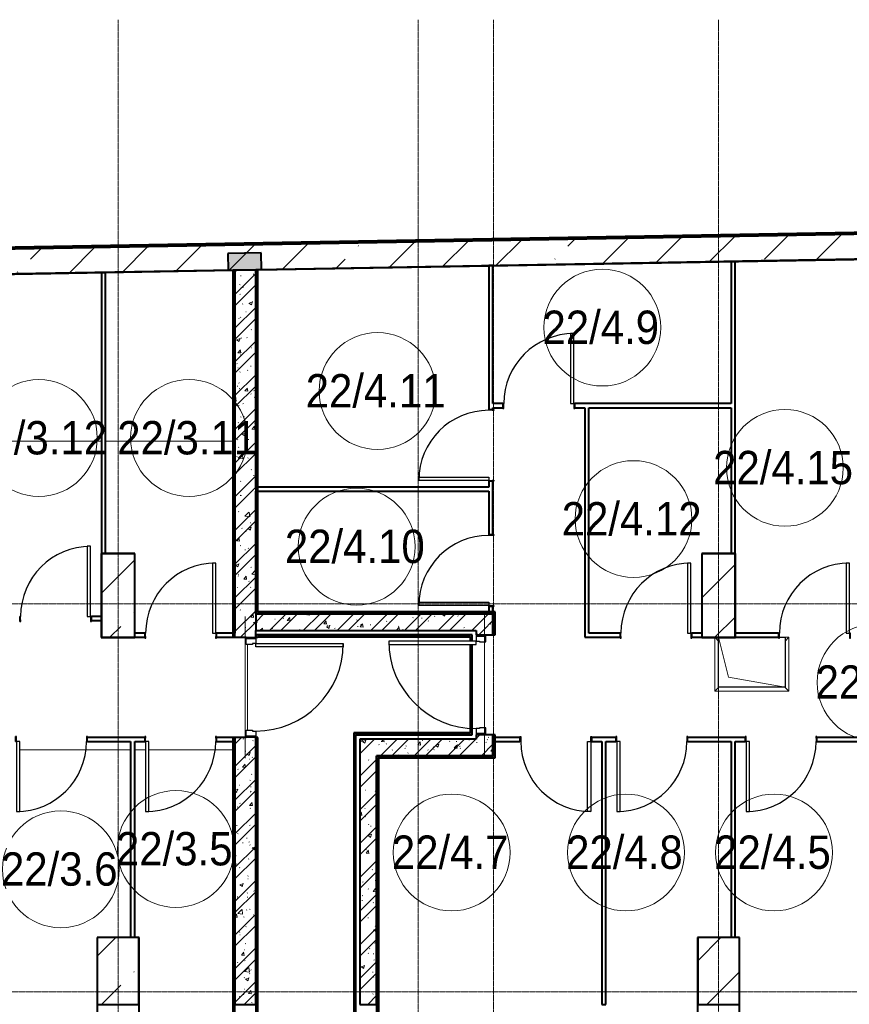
# Model space of a CAD drawing. Header units: millimetres. Extents: x -415896 to 1265883, y -383017 to -57457.
# Tile 32 of 95: x 11813 to 21763, y -284266 to -272464. Entities that reach past the tile are written whole.
import ezdxf

# ---------------------------------------------------------------- set-up
doc = ezdxf.new("R2010")
doc.units = ezdxf.units.MM
doc.linetypes.add('Линия сетки', pattern=[25, 20, -2.5, 0, -2.5])
for name, color, linetype, lineweight in [('A-000-M_MASS', 7, 'Continuous', 18), ('A-010-A_ROOM', 7, 'Continuous', 20), ('A-200-M_WALL', 7, 'Continuous', 18), ('A-200-M_WALL_EXT', 7, 'Continuous', 18), ('A-200-M_WALL_INT', 7, 'Continuous', 18), ('A-200-M_WALL_PAT', 7, 'Continuous', 40), ('A-314-M_WINDOW', 7, 'Continuous', 18), ('A-325-M_DOOR', 7, 'Continuous', 18), ('A-325-M_DOOR__FRAME', 7, 'Continuous', 30), ('A-325-M_DOOR_PANEL', 7, 'Continuous', 30), ('S-160-M_FOUND', 7, 'Continuous', 18), ('S-280-M_COLUMN', 7, 'Continuous', 18), ('S-280-M_STRUCT_FRAME', 7, 'Continuous', 18), ('Z-030-M_GRID', 7, 'Continuous', 9)]:
    doc.layers.add(name, color=color, linetype=linetype, lineweight=lineweight)
doc.styles.add('Arial_2', font='arial.ttf', dxfattribs={"width": 0.9, "height": 400})
pattern_1 = [(50, (0, 0), (437.2423, -38.2536), [45.72, -502.92]), (355, (0, 0), (-84.5828, 458.5367), [36.576, -402.336]), (100.451, (36.44, -3.2), (352.662, 420.2802), [38.856, -427.416]), (46.184, (0, 121.9), (650.59, -100.9033), [68.58, -754.38]), (96.636, (54.2, 113.5), (569.766, 593.8263), [58.284, -641.125]), (351.184, (0, 121.9), (569.7716, 593.8214), [54.864, -603.504]), (21, (60.96, 91.44), (363.875, -245.4366), [45.72, -502.92]), (326, (60.96, 91.44), (148.3253, 442.0518), [36.576, -402.336]), (71.451, (91.3, 71), (512.201, 196.6115), [38.856, -427.416]), (37.5, (0, 0), (7.41278, 202.9318), [6.706, -390.754, 6.706, -401.726, -403.86]), (37.5, (0, 0), (7.41278, 202.9318), [-805.891, 6.706, -397.154]), (7.5, (0, 0), (160.36715, 240.43305), [6.706, -226.162, 6.706, -381.61, -153.924]), (7.5, (0, 0), (160.36715, 240.43305), [-621.182, 6.706, -147.218]), (327.5, (-135.94, 0), (325.41783, -13.7491), [6.706, -145.694, 6.706, -468.782, -630.936]), (327.5, (-135.94, 0), (325.41783, -13.7491), [-627.888, 6.706, -624.23]), (317.5, (-196.9, 0), (355.51, 61.0244), [6.706, -191.414, 6.706, -309.067, -448.056]), (317.5, (-196.9, 0), (355.51, 61.0244), [-513.893, 6.706, -441.35])]
pattern_2 = [(45, (0, 0), (-202.0558, 202.0558), []), (45, (134.7, 0), (-202.0558, 202.0558), [])]
pattern_3 = [(0, (0, 0), (812.8, 203.2), [67.056, -542.544, 67.056, -542.544, -3251.2]), (0, (0, 0), (812.8, 203.2), [-1219.2, 67.056, -1152.144, 67.056, -542.544, -1422.4]), (0, (0, 0), (812.8, 203.2), [-3048, 67.056, -339.344, 67.056, -948.944]), (120, (304.8, 101.6), (-582.37636, 602.30545), [67.056, -542.544, 67.056, -542.544, -3251.2]), (120, (304.8, 101.6), (-582.37636, 602.30545), [-1219.2, 67.056, -1152.144, 67.056, -542.544, -1422.4]), (120, (304.8, 101.6), (-582.37636, 602.30545), [-3048, 67.056, -339.344, 67.056, -948.944]), (240, (406.4, 508), (-230.42364, -805.50545), [67.056, -542.544, 67.056, -542.544, -3251.2]), (240, (406.4, 508), (-230.42364, -805.50545), [-1219.2, 67.056, -1152.144, 67.056, -542.544, -1422.4]), (240, (406.4, 508), (-230.42364, -805.50545), [-3048, 67.056, -339.344, 67.056, -948.944])]

# ---------------------------------------------------------------- blocks, each defined once
blk = doc.blocks.new('101_Дверь_Однопольная - _ПЧ_800х2000_Кладовая_Л-4171007-B2_-11_400_')
at = {"layer": 'A-325-M_DOOR', "color": 253, "lineweight": 30, "true_color": 0xaaaaaa}
for p, q in [((-430, 25), (-431, 25)), ((-431, 25), (-431, -35)), ((-430, -35), (-430, 25)), ((431, 25), (430, 25)), ((430, 25), (430, -35)), ((431, -35), (431, 25)), ((-431, -35), (-430, -35)), ((430, -35), (431, -35))]:
    blk.add_line(p, q, dxfattribs=at)
at = {"layer": 'A-325-M_DOOR__FRAME', "color": 253, "true_color": 0xaaaaaa}
for p, q in [((-420, 25), (-430, 25)), ((-430, 25), (-430, -35)), ((-420, -15), (-420, 25)), ((430, 25), (420, 25)), ((420, 25), (420, -15)), ((430, -35), (430, 25)), ((-430, -35), (-419, -35)), ((-419, -15), (-420, -15)), ((-419, -35), (-419, -15)), ((420, -15), (419, -15)), ((419, -15), (419, -35)), ((419, -35), (430, -35))]:
    blk.add_line(p, q, dxfattribs=at)
at = {"layer": 'A-325-M_DOOR_PANEL', "color": 253, "true_color": 0xaaaaaa}
for p, q in [((420, 865), (380, 865)), ((380, 865), (380, 25)), ((420, 25), (420, 865)), ((380, 25), (420, 25))]:
    blk.add_line(p, q, dxfattribs=at)
blk.add_arc((420, 25), 840, 90, 180, dxfattribs=at)
blk = doc.blocks.new('101_Дверь_Однопольная - _ПЧ_Мет_1000х2000_Блок кладовых_EI60_Пр-4470926-B2_-11_400_')
at = {"layer": 'A-325-M_DOOR', "color": 253, "lineweight": 30, "true_color": 0xaaaaaa}
for p, q in [((-600, 125), (-585, 125)), ((-600, 10), (-600, 125)), ((-585, 125), (-585, 10)), ((585, 10), (585, 125)), ((585, 125), (600, 125)), ((600, 125), (600, 10)), ((-585, 10), (-600, 10)), ((600, 10), (585, 10))]:
    blk.add_line(p, q, dxfattribs=at)
at = {"layer": 'A-325-M_DOOR__FRAME', "color": 253, "true_color": 0xaaaaaa}
for p, q in [((-585, 125), (-525, 125)), ((-585, 10), (-585, 125)), ((-525, 125), (-525, 85)), ((525, 125), (585, 125)), ((525, 85), (525, 125)), ((585, 125), (585, 10)), ((-515, 10), (-585, 10)), ((-525, 85), (-515, 85)), ((-515, 85), (-515, 10)), ((515, 85), (525, 85)), ((515, 10), (515, 85)), ((585, 10), (515, 10))]:
    blk.add_line(p, q, dxfattribs=at)
at = {"layer": 'A-325-M_DOOR_PANEL', "color": 253, "true_color": 0xaaaaaa}
for p, q in [((-525, 1175), (-485, 1175)), ((-525, 125), (-525, 1175)), ((-485, 1175), (-485, 125)), ((-485, 125), (-525, 125))]:
    blk.add_line(p, q, dxfattribs=at)
blk.add_arc((-525, 125), 1050, 0, 90, dxfattribs=at)
blk = doc.blocks.new('101_Дверь_Однопольная - _ПЧ_Мет_1000х2000_Блок кладовых_EI60_Л-4428582-B2_-11_400_')
at = {"layer": 'A-325-M_DOOR', "color": 253, "lineweight": 30, "true_color": 0xaaaaaa}
for p, q in [((-585, 100), (-600, 100)), ((-600, 100), (-600, -15)), ((-585, -15), (-585, 100)), ((600, 100), (585, 100)), ((585, 100), (585, -15)), ((600, -15), (600, 100)), ((-600, -15), (-585, -15)), ((585, -15), (600, -15))]:
    blk.add_line(p, q, dxfattribs=at)
at = {"layer": 'A-325-M_DOOR__FRAME', "color": 253, "true_color": 0xaaaaaa}
for p, q in [((-525, 100), (-585, 100)), ((-585, 100), (-585, -15)), ((-525, 60), (-525, 100)), ((-515, 60), (-525, 60)), ((-515, -15), (-515, 60)), ((525, 60), (515, 60)), ((515, 60), (515, -15)), ((585, 100), (525, 100)), ((525, 100), (525, 60)), ((585, -15), (585, 100)), ((-585, -15), (-515, -15)), ((515, -15), (585, -15))]:
    blk.add_line(p, q, dxfattribs=at)
at = {"layer": 'A-325-M_DOOR_PANEL', "color": 253, "true_color": 0xaaaaaa}
for p, q in [((525, 1150), (485, 1150)), ((485, 1150), (485, 100)), ((525, 100), (525, 1150)), ((485, 100), (525, 100))]:
    blk.add_line(p, q, dxfattribs=at)
blk.add_arc((525, 100), 1050, 90, 180, dxfattribs=at)
blk = doc.blocks.new('101_Дверь_Однопольная - _ПЧ_800х2000_Кладовая_Пр-4171002-B2_-11_400_')
at = {"layer": 'A-325-M_DOOR', "color": 253, "lineweight": 30, "true_color": 0xaaaaaa}
for p, q in [((-431, 25), (-430, 25)), ((-431, -35), (-431, 25)), ((-430, 25), (-430, -35)), ((430, -35), (430, 25)), ((430, 25), (431, 25)), ((431, 25), (431, -35)), ((-430, -35), (-431, -35)), ((431, -35), (430, -35))]:
    blk.add_line(p, q, dxfattribs=at)
at = {"layer": 'A-325-M_DOOR__FRAME', "color": 253, "true_color": 0xaaaaaa}
for p, q in [((-430, 25), (-420, 25)), ((-430, -35), (-430, 25)), ((-420, 25), (-420, -15)), ((420, 25), (430, 25)), ((420, -15), (420, 25)), ((430, 25), (430, -35)), ((-419, -35), (-430, -35)), ((-420, -15), (-419, -15)), ((-419, -15), (-419, -35)), ((419, -15), (420, -15)), ((419, -35), (419, -15)), ((430, -35), (419, -35))]:
    blk.add_line(p, q, dxfattribs=at)
at = {"layer": 'A-325-M_DOOR_PANEL', "color": 253, "true_color": 0xaaaaaa}
for p, q in [((-420, 865), (-380, 865)), ((-420, 25), (-420, 865)), ((-380, 865), (-380, 25)), ((-380, 25), (-420, 25))]:
    blk.add_line(p, q, dxfattribs=at)
blk.add_arc((-420, 25), 840, 0, 90, dxfattribs=at)
blk = doc.blocks.new('ПР - _ПЧ_1200_250_Оп250-250_Шаг300_Арм16_Арм10-4470910-B2_-11_400_')
at = {"layer": 'S-280-M_STRUCT_FRAME', "color": 21, "true_color": 0xffaaaa}
for p, q in [((-850, 0), (850, 0)), ((-850, 0), (850, 0)), ((-600, 0), (600, 0))]:
    blk.add_line(p, q, dxfattribs=at)
blk = doc.blocks.new('ПР - _ПЧ_1200_200_Оп250-250_Шаг300_Арм16_Арм10-V55-B2_-11_400_')
at = {"layer": 'S-280-M_STRUCT_FRAME', "color": 21, "true_color": 0xffaaaa}
for p, q in [((-850, 0), (850, 0)), ((-850, 0), (-600, 0)), ((-515, 0), (515, 0)), ((-515, 0), (515, 0)), ((600, 0), (850, 0))]:
    blk.add_line(p, q, dxfattribs=at)
blk = doc.blocks.new('105_Приямок_C крышкой - 600х800-V64-B2_-11_400_')
at = {"layer": 'A-314-M_WINDOW', "color": 253, "true_color": 0xaaaaaa}
for p, q in [((-445, -322.5), (-445, 322.5)), ((400, 322.5), (445, 322.5)), ((445, 322.5), (445, -322.5)), ((445, -322.5), (-445, -322.5))]:
    blk.add_line(p, q, dxfattribs=at)
at = {"layer": 'S-280-M_STRUCT_FRAME', "color": 253, "true_color": 0xaaaaaa}
for p, q in [((-400, 277.5), (-445, 322.5)), ((400, 277.5), (445, 322.5)), ((-400, -277.5), (-445, -322.5)), ((400, -277.5), (445, -322.5))]:
    blk.add_line(p, q, dxfattribs=at)
blk = doc.blocks.new('135_SLK_GD_AR_rvt-1-B2_-11_400_')
at = {"layer": 'A-200-M_WALL_PAT', "lineweight": 18, "true_color": 0xcbcbcb}
blk.add_hatch(color=9, dxfattribs=at).paths.add_polyline_path([(22870, 86249), (23270, 86256), (23267, 86456), (22867, 86449)])
at = {"layer": 'A-200-M_WALL_PAT', "lineweight": 9, "true_color": 0xaaaaaa}
h = blk.add_hatch(dxfattribs=at)
h.set_pattern_fill('FP_4', color=253, style=0, pattern_type=2)
h.set_pattern_definition(pattern_3)
h.paths.add_polyline_path([(22950, 77200), (22950, 80650), (22930, 80650), (22930, 77200)])
h.paths.add_polyline_path([(22930, 81850), (22950, 81850), (22950, 86251), (22930, 86248), (22930, 82854)])
h = blk.add_hatch(dxfattribs=at)
h.set_pattern_fill('FP_1', color=253, style=0, pattern_type=2)
h.set_pattern_definition(pattern_1)
h.paths.add_polyline_path([(23200, 77450), (23200, 80650), (22950, 80650), (22950, 77450)])
h.paths.add_polyline_path([(23200, 81850), (23200, 86255), (22950, 86249), (22950, 81850), (23085, 81850)])
h = blk.add_hatch(dxfattribs=at)
h.set_pattern_fill('FP_2', color=253, style=0, pattern_type=2)
h.set_pattern_definition(pattern_2)
h.paths.add_polyline_path([(23200, 77450), (23200, 80650), (22950, 80650), (22950, 77450)])
h.paths.add_polyline_path([(23200, 81850), (23200, 86255), (22950, 86249), (22950, 81850), (23085, 81850)])
h = blk.add_hatch(dxfattribs=at)
h.set_pattern_fill('FP_4', color=253, style=0, pattern_type=2)
h.set_pattern_definition(pattern_3)
h.paths.add_polyline_path([(23220, 82130), (23220, 86255), (23200, 86255), (23200, 82130)])
h = blk.add_hatch(dxfattribs=at)
h.set_pattern_fill('FP_4', color=253, style=0, pattern_type=2)
h.set_pattern_definition(pattern_3)
h.paths.add_polyline_path([(26045, 82130), (26065, 82130), (26065, 82150), (23220, 82150), (23220, 82130), (25679, 82130)])
h = blk.add_hatch(dxfattribs=at)
h.set_pattern_fill('FP_1', color=253, style=0, pattern_type=2)
h.set_pattern_definition(pattern_1)
h.paths.add_polyline_path([(23200, 81930), (26045, 81930), (26045, 82130), (23200, 82130)])
h = blk.add_hatch(dxfattribs=at)
h.set_pattern_fill('FP_2', color=253, style=0, pattern_type=2)
h.set_pattern_definition(pattern_2)
h.paths.add_polyline_path([(23200, 81930), (26045, 81930), (26045, 82130), (23200, 82130)])
h = blk.add_hatch(dxfattribs=at)
h.set_pattern_fill('FP_4', color=253, style=0, pattern_type=2)
h.set_pattern_definition(pattern_3)
h.paths.add_polyline_path([(26045, 80410), (26065, 80410), (26065, 80680), (26045, 80680), (26045, 80430)])
h.paths.add_polyline_path([(26065, 81880), (26065, 82130), (26045, 82130), (26045, 81880)])
h = blk.add_hatch(dxfattribs=at)
h.set_pattern_fill('FP_1', color=253, style=0, pattern_type=2)
h.set_pattern_definition(pattern_1)
h.paths.add_polyline_path([(26045, 80630), (26045, 80680), (25845, 80680), (25845, 80630)])
h.paths.add_polyline_path([(25960, 81880), (26045, 81880), (26045, 81930), (25845, 81930), (25845, 81880)])
h = blk.add_hatch(dxfattribs=at)
h.set_pattern_fill('FP_2', color=253, style=0, pattern_type=2)
h.set_pattern_definition(pattern_2)
h.paths.add_polyline_path([(26045, 80630), (26045, 80680), (25845, 80680), (25845, 80630)])
h.paths.add_polyline_path([(25960, 81880), (26045, 81880), (26045, 81930), (25845, 81930), (25845, 81880)])
h = blk.add_hatch(dxfattribs=at)
h.set_pattern_fill('FP_4', color=253, style=0, pattern_type=2)
h.set_pattern_definition(pattern_3)
h.paths.add_polyline_path([(23200, 76900), (23220, 76900), (23220, 80650), (23200, 80650), (23200, 77450)])
h.paths.add_polyline_path([(23200, 81850), (23220, 81850), (23220, 81880), (23200, 81880)])
h = blk.add_hatch(dxfattribs=at)
h.set_pattern_fill('FP_4', color=253, style=0, pattern_type=2)
h.set_pattern_definition(pattern_3)
h.paths.add_polyline_path([(25795, 81860), (25795, 81880), (23220, 81880), (23220, 81860), (25775, 81860)])
h = blk.add_hatch(dxfattribs=at)
h.set_pattern_fill('FP_4', color=253, style=0, pattern_type=2)
h.set_pattern_definition(pattern_3)
h.paths.add_polyline_path([(24400, 76900), (24400, 80700), (24380, 80700), (24380, 76900)])
h = blk.add_hatch(dxfattribs=at)
h.set_pattern_fill('FP_4', color=253, style=0, pattern_type=2)
h.set_pattern_definition(pattern_3)
h.paths.add_polyline_path([(24400, 80680), (25795, 80680), (25795, 80700), (24400, 80700)])
h = blk.add_hatch(dxfattribs=at)
h.set_pattern_fill('FP_1', color=253, style=0, pattern_type=2)
h.set_pattern_definition(pattern_1)
h.paths.add_polyline_path([(24450, 77450), (24650, 77450), (24650, 80630), (24450, 80630), (24450, 77525)])
h = blk.add_hatch(dxfattribs=at)
h.set_pattern_fill('FP_2', color=253, style=0, pattern_type=2)
h.set_pattern_definition(pattern_2)
h.paths.add_polyline_path([(24450, 77450), (24650, 77450), (24650, 80630), (24450, 80630), (24450, 77525)])
h = blk.add_hatch(dxfattribs=at)
h.set_pattern_fill('FP_1', color=253, style=0, pattern_type=2)
h.set_pattern_definition(pattern_1)
h.paths.add_polyline_path([(26045, 80430), (26045, 80630), (24650, 80630), (24650, 80430), (25679, 80430)])
h = blk.add_hatch(dxfattribs=at)
h.set_pattern_fill('FP_2', color=253, style=0, pattern_type=2)
h.set_pattern_definition(pattern_2)
h.paths.add_polyline_path([(26045, 80430), (26045, 80630), (24650, 80630), (24650, 80430), (25679, 80430)])
h = blk.add_hatch(dxfattribs=at)
h.set_pattern_fill('FP_4', color=253, style=0, pattern_type=2)
h.set_pattern_definition(pattern_3)
h.paths.add_polyline_path([(24650, 77200), (24670, 77202), (24670, 80410), (24650, 80410), (24650, 77202)])
at = {"layer": 'A-200-M_WALL', "color": 253, "lineweight": 40, "true_color": 0xaaaaaa}
for p, q in [((23267, 86456), (22867, 86449)), ((22867, 86449), (22870, 86249)), ((23270, 86256), (23267, 86456)), ((22870, 86249), (22950, 86251)), ((22930, 86250), (22930, 86248)), ((22930, 86248), (22930, 81850)), ((23200, 86255), (22950, 86251)), ((22950, 86251), (23200, 86255)), ((22950, 86249), (22950, 81900)), ((22950, 81900), (22950, 86249)), ((23200, 86255), (23270, 86256)), ((23220, 82150), (23220, 86255)), ((23200, 83650), (23200, 83600)), ((23225, 82150), (23220, 82150)), ((26065, 82150), (23225, 82150)), ((26065, 82150), (26065, 82130)), ((23200, 82130), (23200, 81930)), ((25995, 82130), (26045, 82130)), ((26045, 82130), (25995, 82130)), ((26065, 81880), (26065, 82130)), ((26045, 81880), (26045, 81930)), ((26045, 81930), (26045, 81880)), ((22950, 81850), (22950, 81900)), ((23200, 81850), (23200, 81880)), ((23200, 81880), (23200, 81850)), ((23220, 81850), (23220, 81860)), ((23220, 81860), (23225, 81860)), ((23225, 81860), (25775, 81860)), ((25775, 81860), (25775, 81855)), ((25775, 81855), (25775, 81805)), ((25775, 81765), (25775, 80705)), ((22930, 80650), (22930, 77202)), ((22950, 80650), (22950, 80600)), ((22950, 80600), (22950, 80650)), ((22950, 80600), (22950, 80650)), ((23200, 77450), (23200, 80650)), ((23200, 80650), (23200, 77450)), ((23220, 76900), (23220, 80650)), ((24380, 80700), (24380, 76900)), ((24380, 80700), (24400, 80700)), ((25775, 80700), (24400, 80700)), ((25775, 80705), (25775, 80700)), ((26045, 80650), (26045, 80680)), ((26045, 80680), (26045, 80650)), ((26045, 80650), (26045, 80630)), ((26045, 80630), (26045, 80650)), ((26045, 80650), (26045, 80630)), ((26065, 80410), (26065, 80680)), ((22950, 80600), (22950, 77450)), ((22950, 77450), (22950, 80600)), ((24670, 80410), (26045, 80410)), ((24670, 80405), (24670, 80410)), ((24670, 77202), (24670, 80405)), ((26065, 80410), (26045, 80410))]:
    blk.add_line(p, q, dxfattribs=at)
at = {"layer": 'A-200-M_WALL_INT', "color": 253, "lineweight": 40, "true_color": 0xaaaaaa}
for p, q in [((35075, 86462), (23225, 86255)), ((23225, 86253), (35075, 86460)), ((26045, 86304), (25995, 86304)), ((25995, 86304), (25995, 84581)), ((26045, 84650), (26045, 86304)), ((28950, 86355), (28900, 86355)), ((28900, 86355), (28900, 84650)), ((28950, 82850), (28950, 86355)), ((22930, 86250), (13970, 86094)), ((13975, 86092), (22925, 86248)), ((21400, 86223), (21350, 86223)), ((21350, 86223), (21350, 82850)), ((21400, 82850), (21400, 86223)), ((22925, 86248), (22925, 81850)), ((22950, 86251), (22930, 86250)), ((22950, 86251), (22950, 86249)), ((22950, 86249), (22950, 86251)), ((23200, 83650), (23200, 86255)), ((23200, 86255), (23200, 82130)), ((23225, 86255), (23200, 86255)), ((23225, 82155), (23225, 86253)), ((26164, 84650), (26045, 84650)), ((28900, 84650), (27026, 84650)), ((26045, 84581), (26045, 84600)), ((26045, 84600), (26164, 84600)), ((27026, 84600), (27145, 84600)), ((27145, 84600), (27145, 81850)), ((27195, 81900), (27195, 84600)), ((27195, 84600), (28900, 84600)), ((28900, 84600), (28900, 82850)), ((25995, 83719), (25995, 83650)), ((26045, 83081), (26045, 83719)), ((25995, 83650), (23200, 83650)), ((23200, 82130), (23200, 83600)), ((23200, 83600), (25995, 83600)), ((25995, 83600), (25995, 83081)), ((21750, 82852), (21348, 82852)), ((21348, 82852), (21348, 82850)), ((21348, 82850), (21348, 81849)), ((21752, 82852), (21750, 82852)), ((21752, 81850), (21752, 82852)), ((28950, 82852), (28548, 82852)), ((28548, 82852), (28548, 82850)), ((28548, 82850), (28548, 81848)), ((28952, 82852), (28950, 82852)), ((28952, 81850), (28952, 82852)), ((26070, 82155), (23225, 82155)), ((25995, 82219), (25995, 82130)), ((26045, 82130), (26045, 82219)), ((26070, 82150), (26070, 82155)), ((26070, 82130), (26070, 82150)), ((21350, 82100), (21231, 82100)), ((21231, 82050), (21350, 82050)), ((25995, 82130), (23200, 82130)), ((23200, 82130), (23220, 82130)), ((23220, 82130), (23225, 82130)), ((23225, 82130), (26045, 82130)), ((26045, 81930), (26045, 82130)), ((26045, 82130), (26045, 81930)), ((26070, 81880), (26070, 82130)), ((23200, 81880), (23200, 81930)), ((23200, 81930), (25845, 81930)), ((25845, 81930), (25845, 81880)), ((21348, 81849), (21350, 81849)), ((21350, 81849), (21350, 81848)), ((21350, 81848), (21752, 81848)), ((21869, 81900), (21750, 81900)), ((21750, 81850), (21869, 81850)), ((21752, 81848), (21752, 81850)), ((22950, 81900), (22731, 81900)), ((22731, 81850), (22950, 81850)), ((22925, 81850), (22950, 81850)), ((22950, 81850), (23085, 81850)), ((23220, 81880), (23200, 81880)), ((23200, 81850), (23225, 81850)), ((23225, 81880), (23220, 81880)), ((25795, 81880), (23225, 81880)), ((23225, 81850), (23225, 81855)), ((23225, 81855), (25770, 81855)), ((25770, 81855), (25770, 81805)), ((25795, 81860), (25795, 81880)), ((25795, 81855), (25795, 81860)), ((25795, 81805), (25795, 81855)), ((25960, 81880), (26045, 81880)), ((26045, 81880), (26070, 81880)), ((27145, 81850), (27195, 81850)), ((27569, 81900), (27195, 81900)), ((27195, 81850), (27569, 81850)), ((28550, 81900), (28431, 81900)), ((28431, 81850), (28550, 81850)), ((28548, 81848), (28550, 81848)), ((28550, 81848), (28952, 81848)), ((29469, 81900), (28950, 81900)), ((28950, 81850), (29469, 81850)), ((28952, 81848), (28952, 81850)), ((25770, 81765), (25770, 80705)), ((25795, 80705), (25795, 81765)), ((21869, 80650), (21181, 80650)), ((22950, 80650), (22731, 80650)), ((22950, 80650), (22925, 80650)), ((22925, 80650), (22925, 77202)), ((23085, 80650), (22950, 80650)), ((23225, 80650), (23200, 80650)), ((23225, 76900), (23225, 80650)), ((24380, 80705), (24375, 80705)), ((24375, 80705), (24375, 76900)), ((24400, 80705), (24380, 80705)), ((25770, 80705), (24400, 80705)), ((24400, 76900), (24400, 80680)), ((24400, 80680), (25795, 80680)), ((24450, 80630), (24450, 77450)), ((24650, 80630), (24450, 80630)), ((25845, 80630), (24650, 80630)), ((25795, 80700), (25795, 80705)), ((25795, 80680), (25795, 80700)), ((25845, 80680), (25845, 80630)), ((26045, 80680), (25960, 80680)), ((26070, 80680), (26045, 80680)), ((26369, 80650), (26045, 80650)), ((26045, 80430), (26045, 80630)), ((26045, 80630), (26045, 80600)), ((26045, 80630), (26045, 80430)), ((26070, 80405), (26070, 80680)), ((27519, 80650), (27231, 80650)), ((29069, 80650), (28381, 80650)), ((30619, 80650), (29931, 80650)), ((21181, 80600), (21700, 80600)), ((21700, 80600), (21700, 78250)), ((21750, 80600), (21869, 80600)), ((21750, 78250), (21750, 80600)), ((22731, 80600), (22950, 80600)), ((26045, 80600), (26369, 80600)), ((27231, 80600), (27350, 80600)), ((27350, 80600), (27350, 77450)), ((27400, 77450), (27400, 80600)), ((27400, 80600), (27519, 80600)), ((28381, 80600), (28900, 80600)), ((28900, 80600), (28900, 78250)), ((28950, 78250), (28950, 80600)), ((28950, 80600), (29069, 80600)), ((29931, 80600), (30450, 80600)), ((24650, 77450), (24650, 80430)), ((24650, 80430), (26045, 80430)), ((26045, 80430), (24650, 80430)), ((24650, 80430), (24650, 80410)), ((24650, 80410), (24650, 80405)), ((24650, 80405), (24650, 77202)), ((24675, 80405), (26045, 80405)), ((24675, 77202), (24675, 80405)), ((26045, 80405), (26065, 80405)), ((26065, 80405), (26070, 80405)), ((21300, 78252), (21298, 78252)), ((21298, 78252), (21298, 77202)), ((21802, 78252), (21300, 78252)), ((21802, 78250), (21802, 78252)), ((21802, 77202), (21802, 78250)), ((28500, 78252), (28498, 78252)), ((28498, 78252), (28498, 77202)), ((29002, 78252), (28500, 78252)), ((29002, 78250), (29002, 78252)), ((29002, 77202), (29002, 78250)), ((22950, 77450), (23200, 77450)), ((22950, 77202), (22950, 77450)), ((23200, 77450), (23200, 76900)), ((24450, 77450), (24650, 77450)), ((27350, 77450), (27400, 77450))]:
    blk.add_line(p, q, dxfattribs=at)
at = {"layer": 'A-314-M_WINDOW', "color": 253, "lineweight": 18, "true_color": 0xaaaaaa}
blk.add_blockref('105_Приямок_C крышкой - 600х800-V64-B2_-11_400_', (29150, 81527), dxfattribs=at)
at = {"layer": 'A-325-M_DOOR', "color": 253, "lineweight": 18, "true_color": 0xaaaaaa}
for p in [(26595, 84625), (20800, 82075), (22300, 81875), (28000, 81875), (29900, 81875)]:
    blk.add_blockref('101_Дверь_Однопольная - _ПЧ_800х2000_Кладовая_Л-4171007-B2_-11_400_', p, dxfattribs=at)
for name, p, rotation in [('101_Дверь_Однопольная - _ПЧ_800х2000_Кладовая_Пр-4171002-B2_-11_400_', (26020, 84150), 89.9999999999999), ('101_Дверь_Однопольная - _ПЧ_800х2000_Кладовая_Пр-4171002-B2_-11_400_', (26020, 82650), 89.9999999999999), ('101_Дверь_Однопольная - _ПЧ_Мет_1000х2000_Блок кладовых_EI60_Пр-4470926-B2_-11_400_', (23075, 81250), 269.9999999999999), ('101_Дверь_Однопольная - _ПЧ_Мет_1000х2000_Блок кладовых_EI60_Л-4428582-B2_-11_400_', (25945, 81280), 89.9999999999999), ('101_Дверь_Однопольная - _ПЧ_800х2000_Кладовая_Л-4171007-B2_-11_400_', (20750, 80625), 180), ('101_Дверь_Однопольная - _ПЧ_800х2000_Кладовая_Л-4171007-B2_-11_400_', (22300, 80625), 180), ('101_Дверь_Однопольная - _ПЧ_800х2000_Кладовая_Пр-4171002-B2_-11_400_', (26800, 80625), 180), ('101_Дверь_Однопольная - _ПЧ_800х2000_Кладовая_Л-4171007-B2_-11_400_', (27950, 80625), 180), ('101_Дверь_Однопольная - _ПЧ_800х2000_Кладовая_Л-4171007-B2_-11_400_', (29500, 80625), 180)]:
    blk.add_blockref(name, p, dxfattribs=dict(at, rotation=rotation))
at = {"layer": 'S-280-M_STRUCT_FRAME', "color": 253, "lineweight": 18, "true_color": 0xaaaaaa}
for name, p, rotation in [('ПР - _ПЧ_1200_250_Оп250-250_Шаг300_Арм16_Арм10-4470910-B2_-11_400_', (23075, 81250), 269.9999999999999), ('ПР - _ПЧ_1200_200_Оп250-250_Шаг300_Арм16_Арм10-V55-B2_-11_400_', (25945, 81280), 89.9999999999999)]:
    blk.add_blockref(name, p, dxfattribs=dict(at, rotation=rotation))
blk = doc.blocks.new('Бетон-Прямоугольная-Колонна - CLM_Подземные этажи_В40-500х800-V178-B2_-11_400_')
at = {"layer": 'S-280-M_COLUMN', "lineweight": 9, "true_color": 0xaaaaaa}
h = blk.add_hatch(dxfattribs=at)
h.set_pattern_fill('FP_57', color=253, style=0, pattern_type=2)
h.set_pattern_definition([(225, (21550, 77850), (628.618, -628.618), []), (225, (20921.4, 77850), (628.618, -628.618), [1111.25, -222.25, 6.706, -215.544])])
h.paths.add_polyline_path([(250, 400), (-250, 400), (-250, -400), (250, -400), (250, 325)])
at = {"layer": 'S-280-M_COLUMN', "color": 253, "lineweight": 40, "true_color": 0xaaaaaa}
for p, q in [((250, 400), (-250, 400)), ((-250, 400), (-250, -400)), ((250, -400), (250, 400)), ((-250, -400), (250, -400))]:
    blk.add_line(p, q, dxfattribs=at)
blk = doc.blocks.new('Бетон-Прямоугольная-Колонна - CLM_Подземные этажи_В40-500х800-V179-B2_-11_400_')
at = {"layer": 'S-280-M_COLUMN', "lineweight": 9, "true_color": 0xaaaaaa}
h = blk.add_hatch(dxfattribs=at)
h.set_pattern_fill('FP_58', color=253, style=0, pattern_type=2)
h.set_pattern_definition([(225, (28750, 77850), (628.618, -628.618), []), (225, (28121.4, 77850), (628.618, -628.618), [1111.25, -222.25, 6.706, -215.544])])
h.paths.add_polyline_path([(250, 400), (-250, 400), (-250, -400), (250, -400), (250, 325)])
at = {"layer": 'S-280-M_COLUMN', "color": 253, "lineweight": 40, "true_color": 0xaaaaaa}
for p, q in [((250, 400), (-250, 400)), ((-250, 400), (-250, -400)), ((250, -400), (250, 400)), ((-250, -400), (250, -400))]:
    blk.add_line(p, q, dxfattribs=at)
blk = doc.blocks.new('Бетон-Прямоугольная-Колонна - CLM_Подземные этажи_В40-400х1000-V183-B2_-11_400_')
at = {"layer": 'S-280-M_COLUMN', "lineweight": 9, "true_color": 0xaaaaaa}
h = blk.add_hatch(dxfattribs=at)
h.set_pattern_fill('FP_62', color=253, style=0, pattern_type=2)
h.set_pattern_definition([(225, (21550, 82350), (628.618, -628.618), []), (225, (20921.4, 82350), (628.618, -628.618), [1111.25, -222.25, 6.706, -215.544])])
h.paths.add_polyline_path([(31, 500), (-200, 500), (-200, -500), (200, -500), (200, 500)])
at = {"layer": 'S-280-M_COLUMN', "color": 253, "lineweight": 40, "true_color": 0xaaaaaa}
for p, q in [((200, 500), (-200, 500)), ((-200, 500), (-200, -500)), ((200, -500), (200, 500)), ((-200, -500), (200, -500))]:
    blk.add_line(p, q, dxfattribs=at)
blk = doc.blocks.new('Бетон-Прямоугольная-Колонна - CLM_Подземные этажи_В40-400х1000-V184-B2_-11_400_')
at = {"layer": 'S-280-M_COLUMN', "lineweight": 9, "true_color": 0xaaaaaa}
h = blk.add_hatch(dxfattribs=at)
h.set_pattern_fill('FP_63', color=253, style=0, pattern_type=2)
h.set_pattern_definition([(225, (28750, 82350), (628.618, -628.618), []), (225, (28121.4, 82350), (628.618, -628.618), [1111.25, -222.25, 6.706, -215.544])])
h.paths.add_polyline_path([(200, 500), (-200, 500), (-200, -500), (200, -500)])
at = {"layer": 'S-280-M_COLUMN', "color": 253, "lineweight": 40, "true_color": 0xaaaaaa}
for p, q in [((200, 500), (-200, 500)), ((-200, 500), (-200, -500)), ((200, -500), (200, 500)), ((-200, -500), (200, -500))]:
    blk.add_line(p, q, dxfattribs=at)
blk = doc.blocks.new('ADSK_ОбобщеннаяМодель_ОтверстиеПрямоугольное_вПерекрытии - ADSK_ОтверстиеПрямоугольное_вПерекрытии-1525399-B2_-11_400_')
at = {"layer": 'A-000-M_MASS', "color": 253, "lineweight": 30, "true_color": 0xaaaaaa}
for p, q in [((-300, 400), (300, 400)), ((-300, -400), (-300, 400)), ((300, -331), (300, -400)), ((300, -400), (-300, -400))]:
    blk.add_line(p, q, dxfattribs=at)
at = {"layer": 'A-000-M_MASS', "color": 253, "true_color": 0xaaaaaa}
for p, q in [((-180, 280), (300, 400)), ((-300, -400), (-180, 280))]:
    blk.add_line(p, q, dxfattribs=at)
blk = doc.blocks.new('135_SLK_GD_KR_rvt-1-B2_-11_400_')
at = {"layer": 'A-200-M_WALL_PAT', "lineweight": 9, "true_color": 0xaaaaaa}
h = blk.add_hatch(dxfattribs=at)
h.set_pattern_fill('FP_5', color=253, style=0, pattern_type=2)
h.set_pattern_definition([(45, (0, 0), (-628.618, 628.618), []), (45, (628.6, 0), (-628.618, 628.618), [1111.25, -222.25, 6.706, -215.544])])
h.paths.add_polyline_path([(9280, 86012), (53420, 86782), (53420, 87082), (9619, 86318)])
at = {"layer": 'A-200-M_WALL', "color": 253, "lineweight": 40, "true_color": 0xaaaaaa}
for p, q in [((53422, 87084), (9165, 86312)), ((53426, 87089), (9170, 86316)), ((53430, 87093), (9174, 86320)), ((53420, 87082), (9619, 86318)), ((9619, 86318), (53420, 87082))]:
    blk.add_line(p, q, dxfattribs=at)
at = {"layer": 'A-200-M_WALL_EXT', "color": 253, "lineweight": 40, "true_color": 0xaaaaaa}
for p, q in [((53440, 87103), (9185, 86330)), ((9280, 86012), (53120, 86777))]:
    blk.add_line(p, q, dxfattribs=at)
at = {"layer": 'S-160-M_FOUND', "color": 253, "true_color": 0xaaaaaa}
for p, q in [((21350, 84200), (20000, 84200)), ((22925, 84200), (21400, 84200)), ((23100, 80735), (23100, 81765)), ((20370, 80500), (21700, 80500)), ((21750, 80500), (21880, 80500)), ((21920, 80500), (22925, 80500))]:
    blk.add_line(p, q, dxfattribs=at)
at = {"layer": 'A-000-M_MASS', "color": 253, "lineweight": 18, "true_color": 0xaaaaaa, "rotation": 90.00000000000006}
blk.add_blockref('ADSK_ОбобщеннаяМодель_ОтверстиеПрямоугольное_вПерекрытии - ADSK_ОтверстиеПрямоугольное_вПерекрытии-1525399-B2_-11_400_', (29150, 81550), dxfattribs=at)
at = {"layer": 'S-280-M_COLUMN', "color": 253, "lineweight": 18, "true_color": 0xaaaaaa, "rotation": 180}
for name, p in [('Бетон-Прямоугольная-Колонна - CLM_Подземные этажи_В40-400х1000-V183-B2_-11_400_', (21550, 82350)), ('Бетон-Прямоугольная-Колонна - CLM_Подземные этажи_В40-400х1000-V184-B2_-11_400_', (28750, 82350)), ('Бетон-Прямоугольная-Колонна - CLM_Подземные этажи_В40-500х800-V178-B2_-11_400_', (21550, 77850)), ('Бетон-Прямоугольная-Колонна - CLM_Подземные этажи_В40-500х800-V179-B2_-11_400_', (28750, 77850))]:
    blk.add_blockref(name, p, dxfattribs=at)
blk = doc.blocks.new('050_Марка_Помещение - Номер-620969-B2_-11_400_')
at = {"layer": 'A-010-A_ROOM', "color": 253, "true_color": 0xaaaaaa}
blk.add_circle((0, 0), 3.5, dxfattribs=at)
blk = doc.blocks.new('-2 этаж')
at = {"layer": 'Z-030-M_GRID', "color": 253, "linetype": 'Линия сетки', "true_color": 0xaaaaaa}
for p, q in [((280642.3, -369627), (280642.3, -260676)), ((284242.3, -369626.8), (284242.3, -260675.8)), ((285142.3, -367088.3), (285142.3, -260677.3)), ((287842.3, -369626.6), (287842.3, -260675.6)), ((415038.9, -267677.3), (255409.2, -267677.3)), ((415039.2, -272327.3), (255409.4, -272327.3))]:
    blk.add_line(p, q, dxfattribs=at)
at = {"lineweight": 5}
for name in ['135_SLK_GD_KR_rvt-1-B2_-11_400_', '135_SLK_GD_AR_rvt-1-B2_-11_400_']:
    blk.add_blockref(name, (259092.3, -349927.3), dxfattribs=at)
at = {"layer": 'A-010-A_ROOM', "color": 253, "true_color": 0xaaaaaa, "xscale": 199.9999999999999, "yscale": 199.9999999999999, "zscale": 199.9999999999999}
for p in [(286448.8, -264365.5), (283752.4, -265126.4), (279692.3, -265689.3), (281492.3, -265689.3), (288638.5, -266047), (286822.8, -266660.9), (283502.4, -266991.4), (289724.4, -268618), (281333.5, -270615.5), (284642.5, -270657.1), (286732.5, -270657.1), (288508.1, -270657.1), (279954.8, -270858.6)]:
    blk.add_blockref('050_Марка_Помещение - Номер-620969-B2_-11_400_', p, dxfattribs=at)
at = {"layer": 'A-010-A_ROOM', "color": 253, "lineweight": 9, "true_color": 0xaaaaaa, "char_height": 400, "attachment_point": 1, "style": 'Arial_2'}
for s, insert, width in [('22/4.9', (285731, -264162), 1731.645), ('22/4.11', (282891.5, -264923), 2077.974), ('22/3.12', (278831.5, -265485.8), 2077.974), ('22/3.11', (280631.5, -265485.8), 2077.974), ('22/4.15', (287777.7, -265843.5), 2077.974), ('22/4.12', (285961.9, -266457.4), 2077.974), ('22/4.10', (282641.5, -266788), 2077.974), ('22/4.1', (289006.7, -268414.6), 1731.645), ('22/3.5', (280615.7, -270412), 1731.645), ('22/4.7', (283924.7, -270453.7), 1731.645), ('22/4.8', (286014.7, -270453.7), 1731.645), ('22/4.5', (287790.3, -270453.7), 1731.645), ('22/3.6', (279237, -270655.2), 1731.645)]:
    blk.add_mtext(s, dxfattribs=dict(at, insert=insert, width=width))

msp = doc.modelspace()

# ---------------------------------------------------------------- block references
at = {"color": 0}
msp.add_blockref('-2 этаж', (-267648, -11789), dxfattribs=at)

doc.saveas('drawing.dxf')
